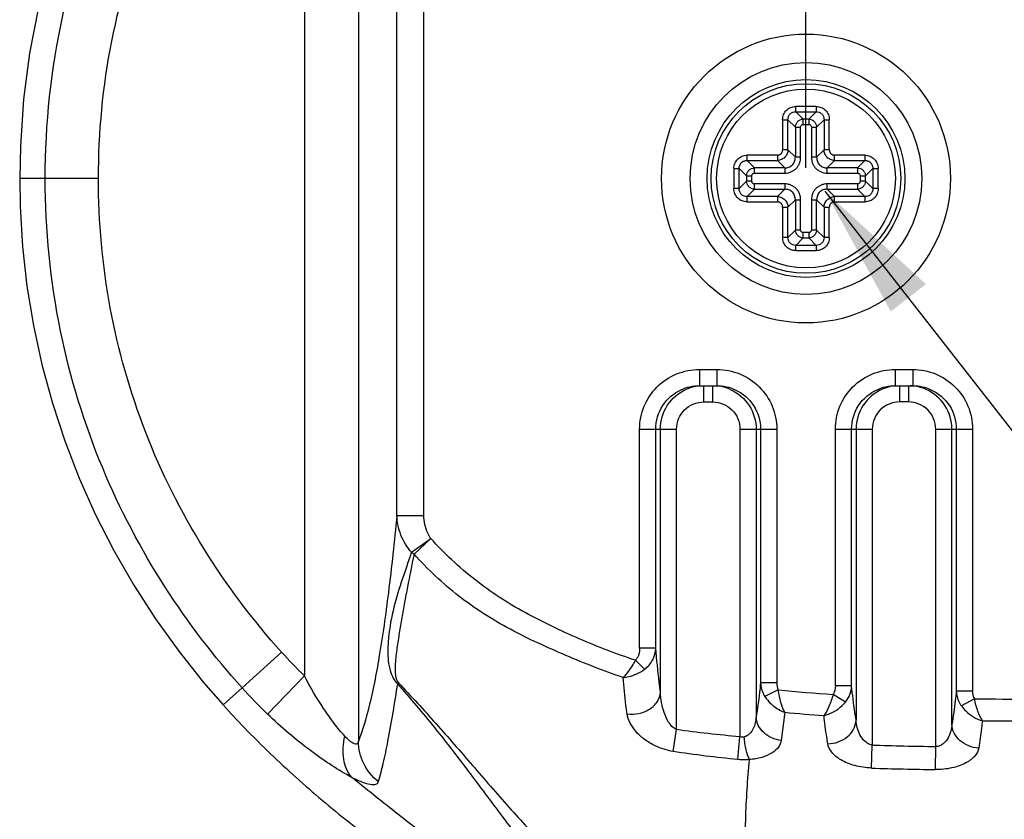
# Model space of a CAD drawing. Header units: millimetres. Extents: x 3489 to 4105, y -1201 to -766.
# Tile 38 of 55: x 3912 to 3930, y -957 to -942. Entities that reach past the tile are written whole.
import ezdxf

# ---------------------------------------------------------------- set-up
doc = ezdxf.new("R2010")
doc.units = ezdxf.units.MM
doc.styles.add('HANA', font='arial.ttf')
doc.dimstyles.new('HANA$0', dxfattribs={"dimtxt": 2.5, "dimasz": 2.5, "dimexe": 0.5, "dimexo": 0.2, "dimgap": 0.5, "dimtad": 1, "dimzin": 1, "dimdsep": 46, "dimtxsty": 'HANA', "dimcen": 0, "dimclrd": 3, "dimclre": 3, "dimclrt": 4, "dimadec": 0, "dimazin": 0, "dimtfac": 1, "dimtmove": 0, "dimatfit": 3, "dimfxl": 0, "dimtzin": 0, "dimarcsym": 0})
doc.dimstyles.new('HANA$7', dxfattribs={"dimtxt": 2.5, "dimasz": 2.5, "dimexe": 0.5, "dimexo": 0.2, "dimgap": 0.5, "dimtad": 1, "dimzin": 1, "dimdsep": 46, "dimtxsty": 'HANA', "dimcen": 0, "dimclrd": 3, "dimclre": 3, "dimclrt": 4, "dimadec": 0, "dimazin": 0, "dimtfac": 1, "dimtmove": 0, "dimatfit": 3, "dimfxl": 0, "dimtzin": 0, "dimarcsym": 0})

# ---------------------------------------------------------------- blocks, each defined once
blk = doc.blocks.new('*D31')
at = {"color": 3, "lineweight": -2}
for p, q in [((3926.618, -944.968), (3926.618, -919.568)), ((4021.618, -944.968), (4021.618, -919.568)), ((4019.118, -920.068), (3929.118, -920.068))]:
    blk.add_line(p, q, dxfattribs=at)
at = {"color": 3}
for points in [[(3929.118, -919.651), (3929.118, -920.485), (3926.618, -920.068)], [(4019.118, -920.485), (4019.118, -919.651), (4021.618, -920.068)]]:
    blk.add_solid(points, dxfattribs=at)
at = {"layer": 'Defpoints', "color": 0}
for p in [(3926.618, -920.068), (3926.618, -945.168), (4021.618, -945.168)]:
    blk.add_point(p, dxfattribs=at)
at = {"color": 4, "insert": (3974.118, -918.291), "char_height": 2.5, "attachment_point": 5, "style": 'HANA'}
blk.add_mtext('95.00%%P0.3', dxfattribs=at)

msp = doc.modelspace()

# ---------------------------------------------------------------- linework, layer by layer
at = {"color": 7, "linetype": 'Continuous'}
for p, q in [((3918.357, -934.841), (3918.357, -955.557)), ((3917.361, -935.979), (3917.361, -954.347)), ((3919.069, -951.386), (3919.069, -938.957)), ((3919.567, -951.386), (3919.567, -938.957)), ((3926.805, -943.837), (3926.432, -943.837)), ((3926.432, -943.935), (3926.432, -943.837)), ((3926.805, -943.837), (3926.805, -943.935)), ((3926.432, -943.935), (3926.568, -944.072)), ((3926.432, -943.935), (3926.805, -943.935)), ((3926.669, -944.072), (3926.805, -943.935)), ((3926.187, -944.082), (3926.285, -944.082)), ((3926.187, -944.082), (3926.187, -944.64)), ((3926.422, -944.218), (3926.285, -944.082)), ((3926.285, -944.64), (3926.285, -944.082)), ((3926.422, -944.218), (3926.519, -944.218)), ((3926.422, -944.218), (3926.422, -944.776)), ((3926.519, -944.776), (3926.519, -944.218)), ((3926.669, -944.072), (3926.568, -944.072)), ((3926.568, -944.169), (3926.568, -944.072)), ((3926.568, -944.169), (3926.669, -944.169)), ((3926.669, -944.072), (3926.669, -944.169)), ((3926.717, -944.218), (3926.815, -944.218)), ((3926.717, -944.218), (3926.717, -944.776)), ((3926.952, -944.082), (3926.815, -944.218)), ((3926.815, -944.776), (3926.815, -944.218)), ((3926.952, -944.082), (3927.049, -944.082)), ((3926.952, -944.082), (3926.952, -944.64)), ((3927.049, -944.64), (3927.049, -944.082)), ((3926.09, -944.737), (3925.532, -944.737)), ((3925.532, -944.835), (3925.532, -944.737)), ((3926.09, -944.737), (3926.09, -944.835)), ((3926.285, -944.64), (3926.187, -944.64)), ((3926.285, -944.64), (3926.422, -944.776)), ((3926.519, -944.776), (3926.422, -944.776)), ((3926.815, -944.776), (3926.717, -944.776)), ((3926.815, -944.776), (3926.952, -944.64)), ((3927.049, -944.64), (3926.952, -944.64)), ((3927.705, -944.737), (3927.147, -944.737)), ((3927.147, -944.835), (3927.147, -944.737)), ((3927.705, -944.737), (3927.705, -944.835)), ((3925.532, -944.835), (3925.668, -944.972)), ((3925.532, -944.835), (3926.09, -944.835)), ((3926.226, -944.972), (3926.09, -944.835)), ((3927.147, -944.835), (3927.011, -944.972)), ((3927.147, -944.835), (3927.705, -944.835)), ((3927.569, -944.972), (3927.705, -944.835)), ((3925.287, -944.982), (3925.385, -944.982)), ((3925.287, -944.982), (3925.287, -945.355)), ((3925.522, -945.118), (3925.385, -944.982)), ((3925.385, -945.355), (3925.385, -944.982)), ((3925.522, -945.118), (3925.619, -945.118)), ((3925.522, -945.118), (3925.522, -945.219)), ((3925.619, -945.219), (3925.619, -945.118)), ((3926.226, -944.972), (3925.668, -944.972)), ((3925.668, -945.069), (3925.668, -944.972)), ((3925.668, -945.069), (3926.226, -945.069)), ((3926.226, -944.972), (3926.226, -945.069)), ((3927.569, -944.972), (3927.011, -944.972)), ((3927.011, -945.069), (3927.011, -944.972)), ((3927.011, -945.069), (3927.569, -945.069)), ((3927.569, -944.972), (3927.569, -945.069)), ((3927.617, -945.118), (3927.715, -945.118)), ((3927.617, -945.118), (3927.617, -945.219)), ((3927.852, -944.982), (3927.715, -945.118)), ((3927.715, -945.219), (3927.715, -945.118)), ((3927.852, -944.982), (3927.949, -944.982)), ((3927.852, -944.982), (3927.852, -945.355)), ((3927.949, -945.355), (3927.949, -944.982)), ((3913.56, -945.17), (3912.106, -945.17)), ((3925.385, -945.355), (3925.522, -945.219)), ((3925.619, -945.219), (3925.522, -945.219)), ((3926.226, -945.267), (3925.668, -945.267)), ((3925.668, -945.365), (3925.668, -945.267)), ((3926.226, -945.267), (3926.226, -945.365)), ((3927.569, -945.267), (3927.011, -945.267)), ((3927.011, -945.365), (3927.011, -945.267)), ((3927.569, -945.267), (3927.569, -945.365)), ((3927.715, -945.219), (3927.617, -945.219)), ((3927.715, -945.219), (3927.852, -945.355)), ((3925.385, -945.355), (3925.287, -945.355)), ((3925.668, -945.365), (3925.532, -945.502)), ((3926.09, -945.502), (3925.532, -945.502)), ((3925.532, -945.599), (3925.532, -945.502)), ((3925.668, -945.365), (3926.226, -945.365)), ((3926.09, -945.502), (3926.226, -945.365)), ((3926.09, -945.502), (3926.09, -945.599)), ((3927.011, -945.365), (3927.147, -945.502)), ((3927.011, -945.365), (3927.569, -945.365)), ((3927.705, -945.502), (3927.147, -945.502)), ((3927.147, -945.599), (3927.147, -945.502)), ((3927.705, -945.502), (3927.569, -945.365)), ((3927.705, -945.502), (3927.705, -945.599)), ((3927.949, -945.355), (3927.852, -945.355)), ((3925.532, -945.599), (3926.09, -945.599)), ((3926.422, -945.561), (3926.285, -945.697)), ((3926.422, -945.561), (3926.519, -945.561)), ((3926.422, -945.561), (3926.422, -946.119)), ((3926.519, -946.119), (3926.519, -945.561)), ((3926.717, -945.561), (3926.815, -945.561)), ((3926.717, -945.561), (3926.717, -946.119)), ((3926.952, -945.697), (3926.815, -945.561)), ((3926.815, -946.119), (3926.815, -945.561)), ((3927.147, -945.599), (3927.705, -945.599)), ((3926.187, -945.697), (3926.285, -945.697)), ((3926.187, -945.697), (3926.187, -946.255)), ((3926.285, -946.255), (3926.285, -945.697)), ((3926.952, -945.697), (3927.049, -945.697)), ((3926.952, -945.697), (3926.952, -946.255)), ((3927.049, -946.255), (3927.049, -945.697)), ((3926.285, -946.255), (3926.422, -946.119)), ((3926.519, -946.119), (3926.422, -946.119)), ((3926.669, -946.167), (3926.568, -946.167)), ((3926.568, -946.265), (3926.568, -946.167)), ((3926.669, -946.167), (3926.669, -946.265)), ((3926.815, -946.119), (3926.717, -946.119)), ((3926.815, -946.119), (3926.952, -946.255)), ((3926.285, -946.255), (3926.187, -946.255)), ((3926.568, -946.265), (3926.432, -946.402)), ((3926.805, -946.402), (3926.432, -946.402)), ((3926.432, -946.499), (3926.432, -946.402)), ((3926.568, -946.265), (3926.669, -946.265)), ((3926.805, -946.402), (3926.669, -946.265)), ((3926.805, -946.402), (3926.805, -946.499)), ((3927.049, -946.255), (3926.952, -946.255)), ((3926.432, -946.499), (3926.805, -946.499)), ((3924.652, -948.693), (3924.975, -948.693)), ((3924.652, -948.693), (3924.652, -948.993)), ((3924.975, -948.693), (3924.975, -948.993)), ((3928.265, -948.693), (3928.588, -948.693)), ((3928.265, -948.693), (3928.265, -948.993)), ((3928.588, -948.693), (3928.588, -948.993)), ((3924.652, -948.993), (3924.975, -948.993)), ((3924.73, -949.293), (3924.73, -948.993)), ((3924.897, -949.293), (3924.897, -948.993)), ((3928.265, -948.993), (3928.588, -948.993)), ((3928.343, -948.993), (3928.343, -949.293)), ((3928.51, -948.993), (3928.51, -949.293)), ((3924.73, -949.293), (3924.897, -949.293)), ((3928.51, -949.293), (3928.343, -949.293)), ((3923.548, -949.793), (3924.229, -949.793)), ((3923.548, -953.84), (3923.548, -949.793)), ((3923.847, -953.84), (3923.847, -949.793)), ((3923.93, -954.656), (3923.93, -949.793)), ((3924.229, -955.34), (3924.229, -949.793)), ((3925.399, -949.793), (3926.079, -949.793)), ((3925.399, -949.793), (3925.399, -955.475)), ((3925.698, -949.793), (3925.698, -955.109)), ((3925.78, -949.793), (3925.78, -954.479)), ((3926.079, -949.793), (3926.079, -954.479)), ((3927.161, -949.793), (3927.841, -949.793)), ((3927.161, -954.535), (3927.161, -949.793)), ((3927.46, -954.535), (3927.46, -949.793)), ((3927.543, -949.793), (3927.543, -955.167)), ((3927.841, -949.793), (3927.841, -955.627)), ((3929.012, -949.793), (3929.692, -949.793)), ((3929.012, -955.653), (3929.012, -949.793)), ((3929.311, -955.244), (3929.311, -949.793)), ((3929.393, -949.793), (3929.393, -954.633)), ((3929.692, -949.793), (3929.692, -954.633)), ((3919.069, -951.386), (3919.567, -951.386)), ((3919.34, -952.068), (3919.693, -951.814)), ((3919.384, -952.103), (3919.693, -951.814)), ((3923.847, -953.84), (3923.548, -953.84)), ((3916.21, -954.569), (3916.94, -953.913)), ((3923.639, -954.228), (3923.47, -954.06)), ((3916.679, -955.054), (3917.361, -954.347)), ((3916.21, -954.569), (3915.859, -954.884)), ((3926.079, -954.479), (3925.78, -954.479)), ((3927.46, -954.535), (3927.161, -954.535)), ((3926.107, -954.609), (3925.858, -954.728)), ((3927.347, -954.832), (3927.12, -954.69)), ((3929.692, -954.633), (3929.393, -954.633)), ((3929.726, -954.773), (3929.486, -954.904)), ((3926.225, -955.022), (3926.16, -955.54)), ((3924.167, -955.745), (3924.229, -955.34)), ((3925.36, -955.893), (3925.399, -955.475)), ((3927.828, -956.051), (3927.841, -955.627)), ((3929.006, -956.079), (3929.012, -955.653))]:
    msp.add_line(p, q, dxfattribs=at)
for points in [[(3912.451, -942.013), (3912.29, -942.851), (3912.179, -943.706), (3912.118, -944.572), (3912.106, -945.17)], [(3912.106, -945.17), (3912.115, -945.683), (3912.159, -946.42), (3912.24, -947.153), (3912.359, -947.881), (3912.516, -948.601), (3912.709, -949.312), (3912.94, -950.013), (3913.206, -950.701), (3913.507, -951.375), (3913.843, -952.033), (3914.213, -952.674), (3914.613, -953.295), (3915.043, -953.894), (3915.5, -954.47), (3915.859, -954.884)], [(3915.859, -954.884), (3915.914, -954.945), (3916.017, -955.057), (3916.123, -955.171), (3916.233, -955.286), (3916.344, -955.399), (3916.451, -955.507)]]:
    msp.add_lwpolyline(points, dxfattribs=at)
for radius in [2.666, 2.139, 1.825, 1.75, 1.65]:
    msp.add_circle((3926.618, -945.168), radius, dxfattribs=at)
for centre, radius, start, end in [((3924.73, -949.795), 0.802, 102.1551, 114.248), ((3924.732, -949.802), 0.808, 95.6218, 102.1462), ((3924.897, -949.795), 0.801, 66.1407, 77.709), ((3928.344, -949.796), 0.802, 102.3373, 113.3237), ((3928.51, -949.796), 0.803, 78.5674, 87.5948), ((3928.509, -949.797), 0.804, 65.8724, 78.5397), ((3919.696, -951.671), 0.533, 228.0394, 234.1001), ((3917.1, -952.137), 3.076, 309.984, 310.4754), ((3928.832, -926.902), 27.841, 264.3836, 266.474), ((3930.607, -837.161), 117.616, 269.57075, 270.07922), ((3928.82, -928.414), 26.734, 264.4303, 265.99), ((3930.596, -842.333), 112.848, 269.63272, 270.01236), ((3929.806, -894.45), 61.208, 268.16053, 269.25622), ((3929.807, -890.653), 65.43, 268.26674, 269.29884)]:
    msp.add_arc(centre, radius, start, end, dxfattribs=at)
for points, knots in [([(3912.578, -945.17), (3912.578, -944.16), (3912.784, -942.205), (3913.679, -939.504), (3914.991, -937.195), (3916.083, -935.876), (3916.661, -935.29)], [0, 0, 0, 0, 0.276499, 0.533592, 0.774387, 1, 1, 1, 1]), ([(3913.56, -945.17), (3913.56, -944.321), (3913.722, -942.617), (3914.469, -940.165), (3915.686, -937.91), (3916.765, -936.584), (3917.361, -935.979)], [0, 0, 0, 0, 0.250014, 0.500001, 0.749997, 1, 1, 1, 1]), ([(3926.187, -944.082), (3926.188, -944.066), (3926.19, -944.034), (3926.204, -943.988), (3926.227, -943.945), (3926.257, -943.907), (3926.295, -943.877), (3926.338, -943.854), (3926.384, -943.841), (3926.416, -943.838), (3926.432, -943.837)], [0, 0, 0, 0, 0.124997, 0.250007, 0.375007, 0.499998, 0.624995, 0.74999, 0.875003, 1, 1, 1, 1]), ([(3926.805, -943.837), (3926.821, -943.838), (3926.853, -943.841), (3926.899, -943.854), (3926.942, -943.877), (3926.98, -943.907), (3927.01, -943.945), (3927.033, -943.988), (3927.046, -944.034), (3927.049, -944.066), (3927.049, -944.082)], [0, 0, 0, 0, 0.124997, 0.250007, 0.375007, 0.499998, 0.624995, 0.74999, 0.875003, 1, 1, 1, 1]), ([(3926.285, -944.082), (3926.285, -944.063), (3926.291, -944.023), (3926.323, -943.973), (3926.373, -943.941), (3926.413, -943.935), (3926.432, -943.935)], [0, 0, 0, 0, 0.249613, 0.500009, 0.750401, 1, 1, 1, 1]), ([(3926.805, -943.935), (3926.824, -943.935), (3926.863, -943.941), (3926.914, -943.973), (3926.946, -944.023), (3926.952, -944.063), (3926.952, -944.082)], [0, 0, 0, 0, 0.249613, 0.500009, 0.750401, 1, 1, 1, 1]), ([(3926.422, -944.218), (3926.422, -944.2), (3926.431, -944.161), (3926.463, -944.113), (3926.511, -944.081), (3926.55, -944.072), (3926.568, -944.072)], [0, 0, 0, 0, 0.249276, 0.499995, 0.750717, 1, 1, 1, 1]), ([(3926.519, -944.218), (3926.519, -944.212), (3926.522, -944.199), (3926.533, -944.183), (3926.549, -944.172), (3926.562, -944.169), (3926.568, -944.169)], [0, 0, 0, 0, 0.249886, 0.500001, 0.750115, 1, 1, 1, 1]), ([(3926.669, -944.072), (3926.687, -944.072), (3926.725, -944.081), (3926.773, -944.113), (3926.806, -944.161), (3926.815, -944.2), (3926.815, -944.218)], [0, 0, 0, 0, 0.249276, 0.499995, 0.750717, 1, 1, 1, 1]), ([(3926.669, -944.169), (3926.675, -944.169), (3926.688, -944.172), (3926.703, -944.183), (3926.715, -944.199), (3926.717, -944.212), (3926.717, -944.218)], [0, 0, 0, 0, 0.249886, 0.500001, 0.750115, 1, 1, 1, 1]), ([(3925.287, -944.982), (3925.288, -944.966), (3925.291, -944.934), (3925.304, -944.888), (3925.327, -944.845), (3925.357, -944.807), (3925.395, -944.777), (3925.438, -944.754), (3925.484, -944.741), (3925.516, -944.738), (3925.532, -944.737)], [0, 0, 0, 0, 0.124997, 0.250007, 0.375007, 0.499998, 0.624995, 0.74999, 0.875003, 1, 1, 1, 1]), ([(3926.285, -944.64), (3926.285, -944.665), (3926.274, -944.716), (3926.23, -944.78), (3926.166, -944.824), (3926.115, -944.835), (3926.09, -944.835)], [0, 0, 0, 0, 0.249526, 0.500089, 0.750584, 1, 1, 1, 1]), ([(3926.09, -944.737), (3926.096, -944.737), (3926.109, -944.736), (3926.134, -944.729), (3926.161, -944.711), (3926.179, -944.684), (3926.186, -944.659), (3926.187, -944.646), (3926.187, -944.64)], [0, 0, 0, 0, 0.125293, 0.250619, 0.500005, 0.749386, 0.874712, 1, 1, 1, 1]), ([(3926.226, -945.069), (3926.245, -945.069), (3926.284, -945.066), (3926.339, -945.049), (3926.391, -945.022), (3926.436, -944.986), (3926.472, -944.941), (3926.499, -944.889), (3926.516, -944.834), (3926.519, -944.795), (3926.519, -944.776)], [0, 0, 0, 0, 0.124995, 0.250004, 0.375002, 0.499993, 0.624988, 0.749989, 0.874999, 1, 1, 1, 1]), ([(3926.226, -944.972), (3926.252, -944.972), (3926.304, -944.964), (3926.371, -944.921), (3926.414, -944.854), (3926.422, -944.802), (3926.422, -944.776)], [0, 0, 0, 0, 0.249821, 0.50001, 0.750194, 1, 1, 1, 1]), ([(3926.717, -944.776), (3926.718, -944.795), (3926.721, -944.834), (3926.738, -944.889), (3926.765, -944.941), (3926.801, -944.986), (3926.846, -945.022), (3926.898, -945.049), (3926.953, -945.066), (3926.992, -945.069), (3927.011, -945.069)], [0, 0, 0, 0, 0.124999, 0.250008, 0.375008, 0.499998, 0.624994, 0.74999, 0.875002, 1, 1, 1, 1]), ([(3926.815, -944.776), (3926.815, -944.802), (3926.823, -944.854), (3926.866, -944.921), (3926.933, -944.964), (3926.985, -944.972), (3927.011, -944.972)], [0, 0, 0, 0, 0.249821, 0.50001, 0.750194, 1, 1, 1, 1]), ([(3927.147, -944.835), (3927.122, -944.835), (3927.071, -944.824), (3927.007, -944.78), (3926.963, -944.716), (3926.952, -944.665), (3926.952, -944.64)], [0, 0, 0, 0, 0.249471, 0.500005, 0.750534, 1, 1, 1, 1]), ([(3927.049, -944.64), (3927.049, -944.646), (3927.051, -944.659), (3927.058, -944.684), (3927.076, -944.711), (3927.103, -944.729), (3927.128, -944.736), (3927.141, -944.737), (3927.147, -944.737)], [0, 0, 0, 0, 0.12529, 0.250614, 0.499998, 0.74939, 0.87471, 1, 1, 1, 1]), ([(3927.705, -944.737), (3927.721, -944.738), (3927.753, -944.741), (3927.799, -944.754), (3927.842, -944.777), (3927.88, -944.807), (3927.91, -944.845), (3927.933, -944.888), (3927.946, -944.934), (3927.949, -944.966), (3927.949, -944.982)], [0, 0, 0, 0, 0.124997, 0.250007, 0.375007, 0.499998, 0.624995, 0.74999, 0.875003, 1, 1, 1, 1]), ([(3925.385, -944.982), (3925.385, -944.963), (3925.391, -944.923), (3925.423, -944.873), (3925.473, -944.841), (3925.513, -944.835), (3925.532, -944.835)], [0, 0, 0, 0, 0.249613, 0.500009, 0.750401, 1, 1, 1, 1]), ([(3927.705, -944.835), (3927.724, -944.835), (3927.763, -944.841), (3927.814, -944.873), (3927.846, -944.923), (3927.852, -944.963), (3927.852, -944.982)], [0, 0, 0, 0, 0.249613, 0.500009, 0.750401, 1, 1, 1, 1]), ([(3925.522, -945.118), (3925.522, -945.1), (3925.531, -945.062), (3925.563, -945.013), (3925.611, -944.981), (3925.65, -944.972), (3925.668, -944.972)], [0, 0, 0, 0, 0.249276, 0.499995, 0.750717, 1, 1, 1, 1]), ([(3925.619, -945.118), (3925.619, -945.112), (3925.622, -945.099), (3925.633, -945.083), (3925.649, -945.072), (3925.662, -945.069), (3925.668, -945.069)], [0, 0, 0, 0, 0.249886, 0.500001, 0.750115, 1, 1, 1, 1]), ([(3927.569, -944.972), (3927.587, -944.972), (3927.625, -944.981), (3927.673, -945.013), (3927.706, -945.061), (3927.715, -945.1), (3927.715, -945.118)], [0, 0, 0, 0, 0.249276, 0.499995, 0.750717, 1, 1, 1, 1]), ([(3927.569, -945.069), (3927.575, -945.069), (3927.588, -945.072), (3927.604, -945.083), (3927.615, -945.099), (3927.617, -945.112), (3927.617, -945.118)], [0, 0, 0, 0, 0.249886, 0.500001, 0.750115, 1, 1, 1, 1]), ([(3916.21, -954.569), (3915.689, -953.99), (3914.709, -952.706), (3913.544, -950.494), (3912.758, -947.944), (3912.578, -946.113), (3912.578, -945.17)], [0, 0, 0, 0, 0.226895, 0.468307, 0.725066, 1, 1, 1, 1]), ([(3916.94, -953.913), (3916.407, -953.319), (3915.442, -952.035), (3914.363, -949.884), (3913.703, -947.568), (3913.56, -945.968), (3913.56, -945.17)], [0, 0, 0, 0, 0.250012, 0.500005, 0.749986, 1, 1, 1, 1]), ([(3925.668, -945.365), (3925.65, -945.365), (3925.611, -945.356), (3925.563, -945.323), (3925.531, -945.275), (3925.522, -945.237), (3925.522, -945.219)], [0, 0, 0, 0, 0.249276, 0.499995, 0.750717, 1, 1, 1, 1]), ([(3925.668, -945.267), (3925.662, -945.267), (3925.649, -945.265), (3925.633, -945.254), (3925.622, -945.238), (3925.619, -945.225), (3925.619, -945.219)], [0, 0, 0, 0, 0.249886, 0.500001, 0.750115, 1, 1, 1, 1]), ([(3926.519, -945.561), (3926.519, -945.542), (3926.516, -945.503), (3926.499, -945.448), (3926.472, -945.396), (3926.436, -945.351), (3926.391, -945.315), (3926.339, -945.288), (3926.284, -945.271), (3926.245, -945.268), (3926.226, -945.267)], [0, 0, 0, 0, 0.124999, 0.250008, 0.375008, 0.499998, 0.624994, 0.74999, 0.875002, 1, 1, 1, 1]), ([(3927.011, -945.267), (3926.992, -945.268), (3926.953, -945.271), (3926.898, -945.288), (3926.846, -945.315), (3926.801, -945.351), (3926.765, -945.396), (3926.738, -945.448), (3926.721, -945.503), (3926.718, -945.542), (3926.717, -945.561)], [0, 0, 0, 0, 0.124999, 0.250008, 0.375008, 0.499998, 0.624994, 0.74999, 0.875002, 1, 1, 1, 1]), ([(3927.715, -945.219), (3927.715, -945.237), (3927.706, -945.275), (3927.673, -945.323), (3927.625, -945.356), (3927.587, -945.365), (3927.569, -945.365)], [0, 0, 0, 0, 0.249276, 0.499995, 0.750717, 1, 1, 1, 1]), ([(3927.617, -945.219), (3927.617, -945.225), (3927.615, -945.238), (3927.604, -945.254), (3927.588, -945.265), (3927.575, -945.267), (3927.569, -945.267)], [0, 0, 0, 0, 0.249886, 0.500001, 0.750115, 1, 1, 1, 1]), ([(3925.532, -945.599), (3925.516, -945.599), (3925.484, -945.596), (3925.438, -945.583), (3925.395, -945.56), (3925.357, -945.53), (3925.327, -945.492), (3925.304, -945.449), (3925.291, -945.403), (3925.288, -945.371), (3925.287, -945.355)], [0, 0, 0, 0, 0.124997, 0.250007, 0.375007, 0.499998, 0.624995, 0.74999, 0.875003, 1, 1, 1, 1]), ([(3925.532, -945.502), (3925.513, -945.502), (3925.473, -945.496), (3925.423, -945.464), (3925.391, -945.413), (3925.385, -945.374), (3925.385, -945.355)], [0, 0, 0, 0, 0.249613, 0.500009, 0.750401, 1, 1, 1, 1]), ([(3926.09, -945.502), (3926.115, -945.502), (3926.166, -945.513), (3926.23, -945.557), (3926.274, -945.621), (3926.285, -945.672), (3926.285, -945.697)], [0, 0, 0, 0, 0.249471, 0.500005, 0.750534, 1, 1, 1, 1]), ([(3926.422, -945.561), (3926.422, -945.535), (3926.414, -945.483), (3926.371, -945.416), (3926.304, -945.373), (3926.252, -945.365), (3926.226, -945.365)], [0, 0, 0, 0, 0.249821, 0.50001, 0.750194, 1, 1, 1, 1]), ([(3927.011, -945.365), (3926.985, -945.365), (3926.933, -945.373), (3926.866, -945.416), (3926.823, -945.483), (3926.815, -945.535), (3926.815, -945.561)], [0, 0, 0, 0, 0.249821, 0.50001, 0.750194, 1, 1, 1, 1]), ([(3926.952, -945.697), (3926.952, -945.672), (3926.963, -945.621), (3927.007, -945.557), (3927.071, -945.513), (3927.122, -945.502), (3927.147, -945.502)], [0, 0, 0, 0, 0.249471, 0.500005, 0.750534, 1, 1, 1, 1]), ([(3927.852, -945.355), (3927.852, -945.374), (3927.846, -945.413), (3927.814, -945.464), (3927.763, -945.496), (3927.724, -945.502), (3927.705, -945.502)], [0, 0, 0, 0, 0.249613, 0.500009, 0.750401, 1, 1, 1, 1]), ([(3927.949, -945.355), (3927.949, -945.371), (3927.946, -945.403), (3927.933, -945.449), (3927.91, -945.492), (3927.88, -945.53), (3927.842, -945.56), (3927.799, -945.583), (3927.753, -945.596), (3927.721, -945.599), (3927.705, -945.599)], [0, 0, 0, 0, 0.124997, 0.250007, 0.375007, 0.499998, 0.624995, 0.74999, 0.875003, 1, 1, 1, 1]), ([(3926.187, -945.697), (3926.187, -945.691), (3926.186, -945.678), (3926.179, -945.653), (3926.161, -945.626), (3926.134, -945.608), (3926.109, -945.601), (3926.096, -945.599), (3926.09, -945.599)], [0, 0, 0, 0, 0.12529, 0.250614, 0.499998, 0.74939, 0.87471, 1, 1, 1, 1]), ([(3927.147, -945.599), (3927.141, -945.599), (3927.128, -945.601), (3927.103, -945.608), (3927.076, -945.626), (3927.058, -945.653), (3927.051, -945.678), (3927.049, -945.691), (3927.049, -945.697)], [0, 0, 0, 0, 0.12529, 0.250614, 0.499998, 0.74939, 0.87471, 1, 1, 1, 1]), ([(3926.568, -946.265), (3926.55, -946.265), (3926.512, -946.256), (3926.463, -946.223), (3926.431, -946.175), (3926.422, -946.137), (3926.422, -946.119)], [0, 0, 0, 0, 0.249276, 0.499995, 0.750717, 1, 1, 1, 1]), ([(3926.568, -946.167), (3926.562, -946.167), (3926.549, -946.165), (3926.533, -946.154), (3926.522, -946.138), (3926.519, -946.125), (3926.519, -946.119)], [0, 0, 0, 0, 0.249886, 0.500001, 0.750115, 1, 1, 1, 1]), ([(3926.815, -946.119), (3926.815, -946.137), (3926.806, -946.175), (3926.773, -946.223), (3926.725, -946.256), (3926.687, -946.265), (3926.669, -946.265)], [0, 0, 0, 0, 0.249276, 0.499995, 0.750717, 1, 1, 1, 1]), ([(3926.717, -946.119), (3926.717, -946.125), (3926.715, -946.138), (3926.703, -946.154), (3926.688, -946.165), (3926.675, -946.167), (3926.669, -946.167)], [0, 0, 0, 0, 0.249886, 0.500001, 0.750115, 1, 1, 1, 1]), ([(3926.432, -946.499), (3926.416, -946.499), (3926.384, -946.496), (3926.338, -946.483), (3926.295, -946.46), (3926.257, -946.43), (3926.227, -946.392), (3926.204, -946.349), (3926.191, -946.303), (3926.188, -946.271), (3926.187, -946.255)], [0, 0, 0, 0, 0.124997, 0.250007, 0.375007, 0.499998, 0.624995, 0.74999, 0.875003, 1, 1, 1, 1]), ([(3926.432, -946.402), (3926.413, -946.402), (3926.373, -946.396), (3926.323, -946.364), (3926.291, -946.313), (3926.285, -946.274), (3926.285, -946.255)], [0, 0, 0, 0, 0.249613, 0.500009, 0.750401, 1, 1, 1, 1]), ([(3926.952, -946.255), (3926.952, -946.274), (3926.946, -946.313), (3926.914, -946.364), (3926.863, -946.396), (3926.824, -946.402), (3926.805, -946.402)], [0, 0, 0, 0, 0.249613, 0.500009, 0.750401, 1, 1, 1, 1]), ([(3927.049, -946.255), (3927.049, -946.271), (3927.046, -946.303), (3927.033, -946.349), (3927.01, -946.392), (3926.98, -946.43), (3926.942, -946.46), (3926.899, -946.483), (3926.853, -946.496), (3926.821, -946.499), (3926.805, -946.499)], [0, 0, 0, 0, 0.124997, 0.250007, 0.375007, 0.499998, 0.624995, 0.74999, 0.875003, 1, 1, 1, 1]), ([(3923.548, -949.793), (3923.548, -949.65), (3923.606, -949.36), (3923.852, -948.995), (3924.219, -948.75), (3924.509, -948.693), (3924.652, -948.693)], [0, 0, 0, 0, 0.25001, 0.499974, 0.749908, 1, 1, 1, 1]), ([(3924.975, -948.693), (3925.118, -948.693), (3925.408, -948.75), (3925.775, -948.995), (3926.022, -949.36), (3926.079, -949.65), (3926.079, -949.793)], [0, 0, 0, 0, 0.250074, 0.500063, 0.750068, 1, 1, 1, 1]), ([(3927.161, -949.793), (3927.161, -949.65), (3927.219, -949.36), (3927.465, -948.995), (3927.832, -948.75), (3928.122, -948.693), (3928.265, -948.693)], [0, 0, 0, 0, 0.25001, 0.499974, 0.749908, 1, 1, 1, 1]), ([(3928.588, -948.693), (3928.731, -948.693), (3929.021, -948.75), (3929.388, -948.995), (3929.635, -949.36), (3929.692, -949.65), (3929.692, -949.793)], [0, 0, 0, 0, 0.250074, 0.500063, 0.750068, 1, 1, 1, 1]), ([(3923.847, -949.793), (3923.847, -949.643), (3923.936, -949.335), (3924.18, -949.128), (3924.317, -949.066)], [0, 0, 0, 0, 0.500055, 1, 1, 1, 1]), ([(3923.93, -949.793), (3923.93, -949.643), (3924.019, -949.334), (3924.264, -949.126), (3924.401, -949.064)], [0, 0, 0, 0, 0.500078, 1, 1, 1, 1]), ([(3925.221, -949.062), (3925.36, -949.123), (3925.607, -949.332), (3925.698, -949.642), (3925.698, -949.793)], [0, 0, 0, 0, 0.500035, 1, 1, 1, 1]), ([(3925.31, -949.066), (3925.447, -949.128), (3925.691, -949.335), (3925.78, -949.643), (3925.78, -949.793)], [0, 0, 0, 0, 0.500043, 1, 1, 1, 1]), ([(3927.46, -949.793), (3927.46, -949.643), (3927.549, -949.335), (3927.793, -949.128), (3927.93, -949.066)], [0, 0, 0, 0, 0.500055, 1, 1, 1, 1]), ([(3928.026, -949.059), (3927.886, -949.12), (3927.635, -949.328), (3927.543, -949.641), (3927.543, -949.793)], [0, 0, 0, 0, 0.500047, 1, 1, 1, 1]), ([(3929.311, -949.793), (3929.311, -949.642), (3929.221, -949.333), (3928.975, -949.125), (3928.838, -949.064)], [0, 0, 0, 0, 0.500258, 1, 1, 1, 1]), ([(3928.923, -949.066), (3929.06, -949.128), (3929.304, -949.335), (3929.393, -949.643), (3929.393, -949.793)], [0, 0, 0, 0, 0.500043, 1, 1, 1, 1]), ([(3924.229, -949.793), (3924.229, -949.728), (3924.255, -949.597), (3924.367, -949.43), (3924.534, -949.319), (3924.665, -949.293), (3924.73, -949.293)], [0, 0, 0, 0, 0.25001, 0.499958, 0.749934, 1, 1, 1, 1]), ([(3924.897, -949.293), (3924.962, -949.293), (3925.094, -949.319), (3925.261, -949.431), (3925.373, -949.597), (3925.399, -949.728), (3925.399, -949.793)], [0, 0, 0, 0, 0.250318, 0.50032, 0.750115, 1, 1, 1, 1]), ([(3928.343, -949.293), (3928.278, -949.293), (3928.146, -949.319), (3927.98, -949.43), (3927.868, -949.597), (3927.841, -949.728), (3927.841, -949.793)], [0, 0, 0, 0, 0.250201, 0.500229, 0.750129, 1, 1, 1, 1]), ([(3929.012, -949.793), (3929.012, -949.728), (3928.985, -949.596), (3928.873, -949.43), (3928.707, -949.319), (3928.575, -949.293), (3928.51, -949.293)], [0, 0, 0, 0, 0.250172, 0.500185, 0.750096, 1, 1, 1, 1]), ([(3919.069, -951.386), (3919.021, -951.863), (3918.926, -952.741), (3918.762, -953.923), (3918.584, -954.84), (3918.437, -955.352), (3918.357, -955.557)], [0, 0, 0, 0, 0.339212, 0.624628, 0.844083, 1, 1, 1, 1]), ([(3919.34, -952.068), (3919.256, -951.975), (3919.122, -951.759), (3919.072, -951.51), (3919.069, -951.386)], [0, 0, 0, 0, 0.503283, 1, 1, 1, 1]), ([(3919.693, -951.814), (3919.671, -951.784), (3919.596, -951.653), (3919.567, -951.499), (3919.567, -951.386)], [0, 0, 0, 0, 0.251241, 1, 1, 1, 1]), ([(3923.47, -954.06), (3923.294, -954.003), (3922.945, -953.879), (3922.431, -953.668), (3921.926, -953.437), (3921.43, -953.186), (3920.952, -952.903), (3920.499, -952.579), (3920.079, -952.215), (3919.82, -951.95), (3919.693, -951.814)], [0, 0, 0, 0, 0.125002, 0.250007, 0.375015, 0.500019, 0.625021, 0.75001, 0.875001, 1, 1, 1, 1]), ([(3919.34, -952.068), (3919.275, -952.252), (3919.146, -952.608), (3918.984, -953.155), (3918.901, -953.641), (3918.896, -954.022), (3918.944, -954.289), (3919.017, -954.434), (3919.077, -954.494)], [0, 0, 0, 0, 0.232629, 0.449175, 0.678031, 0.815878, 0.899373, 1, 1, 1, 1]), ([(3919.384, -952.103), (3919.342, -952.305), (3919.282, -952.602), (3919.209, -952.995), (3919.159, -953.277), (3919.111, -953.556), (3919.075, -953.788), (3919.05, -953.979), (3919.036, -954.129), (3919.033, -954.263), (3919.047, -954.382), (3919.071, -954.449), (3919.097, -954.477)], [0, 0, 0, 0, 0.255703, 0.377236, 0.49546, 0.611773, 0.728455, 0.788101, 0.84985, 0.916166, 0.953575, 1, 1, 1, 1]), ([(3923.245, -954.38), (3922.887, -954.258), (3922.359, -954.051), (3921.668, -953.745), (3921.159, -953.496), (3920.669, -953.211), (3920.206, -952.883), (3919.776, -952.513), (3919.512, -952.241), (3919.384, -952.103)], [0, 0, 0, 0, 0.250009, 0.375018, 0.500001, 0.624979, 0.749965, 0.874975, 1, 1, 1, 1]), ([(3923.548, -953.84), (3923.548, -953.899), (3923.532, -953.982), (3923.484, -954.046), (3923.47, -954.06)], [0, 0, 0, 0, 0.748316, 1, 1, 1, 1]), ([(3923.639, -954.228), (3923.701, -954.183), (3923.804, -954.065), (3923.844, -953.913), (3923.847, -953.84)], [0, 0, 0, 0, 0.508804, 1, 1, 1, 1]), ([(3923.93, -954.656), (3923.922, -954.593), (3923.891, -954.321), (3923.864, -954.049), (3923.847, -953.84)], [0, 0, 0, 0, 0.232284, 1, 1, 1, 1]), ([(3923.47, -954.06), (3923.452, -954.092), (3923.385, -954.204), (3923.309, -954.311), (3923.245, -954.38)], [0, 0, 0, 0, 0.277773, 1, 1, 1, 1]), ([(3923.245, -954.38), (3923.279, -954.377), (3923.419, -954.353), (3923.551, -954.291), (3923.639, -954.228)], [0, 0, 0, 0, 0.240692, 1, 1, 1, 1]), ([(3918.107, -955.462), (3918.036, -955.388), (3917.901, -955.22), (3917.643, -954.853), (3917.468, -954.554), (3917.361, -954.347)], [0, 0, 0, 0, 0.228895, 0.479823, 1, 1, 1, 1]), ([(3923.318, -955.051), (3923.31, -954.998), (3923.28, -954.775), (3923.257, -954.551), (3923.245, -954.38)], [0, 0, 0, 0, 0.238174, 1, 1, 1, 1]), ([(3919.077, -954.494), (3919.022, -954.849), (3918.943, -955.342), (3918.818, -955.943), (3918.755, -956.191), (3918.723, -956.301)], [0, 0, 0, 0, 0.584956, 0.81276, 1, 1, 1, 1]), ([(3919.077, -954.494), (3919.313, -954.76), (3919.773, -955.303), (3920.421, -956.151), (3921.054, -957.009), (3921.602, -957.709), (3922.083, -958.233), (3922.472, -958.598), (3922.899, -958.919), (3923.368, -959.178), (3923.874, -959.357), (3924.4, -959.455), (3924.934, -959.488), (3925.29, -959.488), (3925.468, -959.488)], [0, 0, 0, 0, 0.125107, 0.250136, 0.375073, 0.499916, 0.562339, 0.624775, 0.687238, 0.749732, 0.812258, 0.874815, 0.937399, 1, 1, 1, 1]), ([(3919.097, -954.477), (3919.331, -954.725), (3919.792, -955.228), (3920.462, -956.001), (3921.131, -956.775), (3921.824, -957.529), (3922.574, -958.225), (3923.296, -958.695), (3923.942, -958.923), (3924.447, -959.014), (3924.958, -959.043), (3925.299, -959.044), (3925.47, -959.045)], [0, 0, 0, 0, 0.125027, 0.250056, 0.375115, 0.500186, 0.625181, 0.749941, 0.81243, 0.874934, 0.937461, 1, 1, 1, 1]), ([(3925.78, -954.479), (3925.774, -954.538), (3925.751, -954.748), (3925.721, -954.958), (3925.698, -955.109)], [0, 0, 0, 0, 0.277669, 1, 1, 1, 1]), ([(3925.78, -954.479), (3925.783, -954.544), (3925.804, -954.632), (3925.846, -954.709), (3925.858, -954.728)], [0, 0, 0, 0, 0.745719, 1, 1, 1, 1]), ([(3927.347, -954.832), (3927.381, -954.79), (3927.436, -954.696), (3927.458, -954.588), (3927.46, -954.535)], [0, 0, 0, 0, 0.505163, 1, 1, 1, 1]), ([(3927.543, -955.167), (3927.535, -955.119), (3927.504, -954.909), (3927.477, -954.698), (3927.46, -954.535)], [0, 0, 0, 0, 0.22856, 1, 1, 1, 1]), ([(3923.318, -955.051), (3923.389, -955.061), (3923.536, -955.056), (3923.733, -954.978), (3923.881, -954.84), (3923.926, -954.715), (3923.93, -954.656)], [0, 0, 0, 0, 0.268609, 0.532554, 0.777133, 1, 1, 1, 1]), ([(3924.229, -955.34), (3924.197, -955.328), (3924.142, -955.285), (3924.062, -955.178), (3923.971, -954.971), (3923.935, -954.781), (3923.93, -954.656)], [0, 0, 0, 0, 0.132389, 0.261783, 0.513963, 1, 1, 1, 1]), ([(3925.858, -954.728), (3925.922, -954.828), (3926.045, -954.941), (3926.189, -955.008), (3926.226, -955.022)], [0, 0, 0, 0, 0.753201, 1, 1, 1, 1]), ([(3926.226, -955.022), (3926.195, -954.965), (3926.147, -954.828), (3926.118, -954.687), (3926.107, -954.609)], [0, 0, 0, 0, 0.450855, 1, 1, 1, 1]), ([(3927.12, -954.69), (3927.098, -954.765), (3927.051, -954.9), (3926.987, -955.028), (3926.951, -955.081)], [0, 0, 0, 0, 0.551296, 1, 1, 1, 1]), ([(3929.393, -954.633), (3929.387, -954.69), (3929.364, -954.894), (3929.334, -955.097), (3929.311, -955.244)], [0, 0, 0, 0, 0.278988, 1, 1, 1, 1]), ([(3929.393, -954.633), (3929.394, -954.657), (3929.404, -954.753), (3929.444, -954.845), (3929.486, -954.904)], [0, 0, 0, 0, 0.248187, 1, 1, 1, 1]), ([(3929.873, -955.179), (3929.839, -955.124), (3929.782, -954.99), (3929.743, -954.851), (3929.726, -954.773)], [0, 0, 0, 0, 0.448026, 1, 1, 1, 1]), ([(3926.951, -955.081), (3926.988, -955.072), (3927.138, -955.022), (3927.271, -954.924), (3927.347, -954.832)], [0, 0, 0, 0, 0.244148, 1, 1, 1, 1]), ([(3929.486, -954.904), (3929.51, -954.937), (3929.615, -955.058), (3929.758, -955.145), (3929.873, -955.179)], [0, 0, 0, 0, 0.25191, 1, 1, 1, 1]), ([(3918.234, -956.223), (3918.109, -956.158), (3917.851, -956.001), (3917.32, -955.626), (3916.93, -955.296), (3916.679, -955.054)], [0, 0, 0, 0, 0.21582, 0.464776, 1, 1, 1, 1]), ([(3924.167, -955.745), (3924.054, -955.727), (3923.864, -955.667), (3923.634, -955.528), (3923.435, -955.346), (3923.334, -955.168), (3923.318, -955.051)], [0, 0, 0, 0, 0.299161, 0.506015, 0.692398, 1, 1, 1, 1]), ([(3925.698, -955.109), (3925.695, -955.145), (3925.686, -955.218), (3925.649, -955.324), (3925.587, -955.421), (3925.518, -955.467), (3925.479, -955.475)], [0, 0, 0, 0, 0.24287, 0.486471, 0.736, 1, 1, 1, 1]), ([(3926.16, -955.54), (3926.043, -955.528), (3925.869, -955.454), (3925.73, -955.27), (3925.7, -955.162), (3925.698, -955.109)], [0, 0, 0, 0, 0.518273, 0.765163, 1, 1, 1, 1]), ([(3927.02, -955.601), (3927.014, -955.56), (3926.987, -955.388), (3926.965, -955.214), (3926.951, -955.081)], [0, 0, 0, 0, 0.235086, 1, 1, 1, 1]), ([(3927.02, -955.601), (3927.085, -955.601), (3927.216, -955.58), (3927.385, -955.486), (3927.506, -955.343), (3927.54, -955.225), (3927.543, -955.167)], [0, 0, 0, 0, 0.263568, 0.521733, 0.767286, 1, 1, 1, 1]), ([(3927.841, -955.627), (3927.79, -955.622), (3927.694, -955.565), (3927.611, -955.441), (3927.56, -955.306), (3927.545, -955.213), (3927.543, -955.167)], [0, 0, 0, 0, 0.267721, 0.520958, 0.763475, 1, 1, 1, 1]), ([(3929.311, -955.244), (3929.308, -955.287), (3929.294, -955.374), (3929.244, -955.499), (3929.172, -955.592), (3929.089, -955.644), (3929.037, -955.654), (3929.012, -955.653)], [0, 0, 0, 0, 0.235095, 0.475162, 0.726674, 0.860564, 1, 1, 1, 1]), ([(3929.806, -955.681), (3929.743, -955.678), (3929.618, -955.652), (3929.458, -955.556), (3929.345, -955.414), (3929.313, -955.3), (3929.311, -955.244)], [0, 0, 0, 0, 0.263034, 0.520373, 0.765991, 1, 1, 1, 1]), ([(3929.873, -955.179), (3929.868, -955.224), (3929.849, -955.392), (3929.825, -955.559), (3929.806, -955.681)], [0, 0, 0, 0, 0.269814, 1, 1, 1, 1]), ([(3918.234, -956.223), (3918.155, -956.13), (3918.054, -955.87), (3918.074, -955.601), (3918.107, -955.462)], [0, 0, 0, 0, 0.460726, 1, 1, 1, 1]), ([(3918.357, -955.557), (3918.354, -955.575), (3918.336, -955.618), (3918.275, -955.604), (3918.235, -955.578), (3918.176, -955.533), (3918.135, -955.492), (3918.107, -955.462)], [0, 0, 0, 0, 0.166235, 0.336828, 0.465738, 0.622641, 1, 1, 1, 1]), ([(3925.574, -955.896), (3925.546, -955.839), (3925.506, -955.699), (3925.485, -955.556), (3925.479, -955.475)], [0, 0, 0, 0, 0.43976, 1, 1, 1, 1]), ([(3916.451, -955.507), (3916.752, -955.81), (3917.378, -956.393), (3918.695, -957.479), (3920.124, -958.433), (3921.68, -959.145), (3922.707, -959.452), (3923.549, -959.599), (3924.4, -959.68), (3925.041, -959.685), (3925.468, -959.684)], [0, 0, 0, 0, 0.12505, 0.250111, 0.499948, 0.624939, 0.749901, 0.812423, 0.874948, 1, 1, 1, 1]), ([(3918.723, -956.301), (3918.613, -956.211), (3918.429, -955.982), (3918.36, -955.698), (3918.357, -955.557)], [0, 0, 0, 0, 0.502936, 1, 1, 1, 1]), ([(3926.16, -955.54), (3926.153, -955.584), (3926.113, -955.678), (3925.984, -955.787), (3925.798, -955.866), (3925.652, -955.89), (3925.573, -955.895)], [0, 0, 0, 0, 0.182694, 0.401873, 0.676116, 1, 1, 1, 1]), ([(3927.828, -956.051), (3927.723, -956.048), (3927.527, -956.019), (3927.274, -955.918), (3927.093, -955.781), (3927.029, -955.658), (3927.02, -955.601)], [0, 0, 0, 0, 0.318101, 0.599025, 0.823888, 1, 1, 1, 1]), ([(3929.806, -955.681), (3929.798, -955.735), (3929.754, -955.817), (3929.66, -955.902), (3929.523, -955.987), (3929.302, -956.062), (3929.108, -956.08), (3929.006, -956.079)], [0, 0, 0, 0, 0.171914, 0.2759, 0.395308, 0.678063, 1, 1, 1, 1]), ([(3925.573, -955.896), (3925.556, -955.897), (3925.485, -955.901), (3925.413, -955.898), (3925.36, -955.893)], [0, 0, 0, 0, 0.246611, 1, 1, 1, 1]), ([(3925.47, -959.045), (3925.472, -958.651), (3925.478, -957.969), (3925.503, -956.919), (3925.539, -956.263), (3925.573, -955.896)], [0, 0, 0, 0, 0.375187, 0.649061, 1, 1, 1, 1]), ([(3918.723, -956.301), (3918.719, -956.313), (3918.708, -956.336), (3918.673, -956.358), (3918.626, -956.364), (3918.54, -956.355), (3918.406, -956.308), (3918.296, -956.256), (3918.234, -956.223)], [0, 0, 0, 0, 0.068289, 0.136434, 0.218774, 0.323927, 0.612586, 1, 1, 1, 1]), ([(3925.468, -959.582), (3925.126, -959.583), (3924.612, -959.597), (3923.928, -959.549), (3923.253, -959.435), (3922.437, -959.159), (3921.531, -958.672), (3920.674, -958.105), (3919.847, -957.496), (3919.035, -956.866), (3918.5, -956.439), (3918.234, -956.223)], [0, 0, 0, 0, 0.125071, 0.187542, 0.250051, 0.374859, 0.499851, 0.624852, 0.749885, 0.874942, 1, 1, 1, 1])]:
    msp.add_open_spline(points, degree=3, knots=knots, dxfattribs=at)
for points in [[(3924.317, -949.066), (3924.421, -949.019), (3924.538, -948.993), (3924.652, -948.993)], [(3924.975, -948.993), (3925.089, -948.993), (3925.206, -949.019), (3925.31, -949.066)], [(3927.93, -949.066), (3928.034, -949.019), (3928.151, -948.993), (3928.265, -948.993)], [(3928.588, -948.993), (3928.702, -948.993), (3928.819, -949.019), (3928.923, -949.066)], [(3917.361, -954.347), (3917.216, -954.207), (3917.075, -954.063), (3916.94, -953.913)], [(3916.679, -955.054), (3916.517, -954.898), (3916.36, -954.737), (3916.21, -954.569)], [(3926.079, -954.479), (3926.079, -954.523), (3926.088, -954.569), (3926.107, -954.609)], [(3927.161, -954.535), (3927.161, -954.588), (3927.148, -954.645), (3927.12, -954.69)], [(3929.692, -954.633), (3929.692, -954.681), (3929.703, -954.731), (3929.726, -954.773)], [(3925.399, -955.475), (3925.008, -955.438), (3924.617, -955.399), (3924.229, -955.34)], [(3925.479, -955.475), (3925.453, -955.481), (3925.425, -955.481), (3925.399, -955.475)], [(3925.36, -955.893), (3924.961, -955.854), (3924.563, -955.809), (3924.167, -955.745)]]:
    msp.add_open_spline(points, degree=3, dxfattribs=at)

# ---------------------------------------------------------------- dimensions: what is measured, and where the dimension line sits
dim = msp.add_linear_dim(base=(3926.618, -920.068), p1=(4021.618, -945.168), p2=(3926.618, -945.168), text='<>%%P0.3', dimstyle='HANA$0', override={"dimtxsty": 'HANA', "dimcen": 1.5, "dimtp": 0.1, "dimtm": 0.1, "dimtfillclr": 3})
dim.commit()
dim.dimension.update_dxf_attribs({"geometry": '*D31', "text_midpoint": (3974.118, -918.291)})

# ---------------------------------------------------------------- leaders
msp.add_leader([(3926.968, -945.401), (3953.931, -979.921)], dimstyle='HANA$7', override={"dimgap": 0.5, "dimtad": 0, "dimtp": 0.1, "dimtm": 0.1, "dimtfillclr": 3})

doc.saveas('drawing.dxf')
